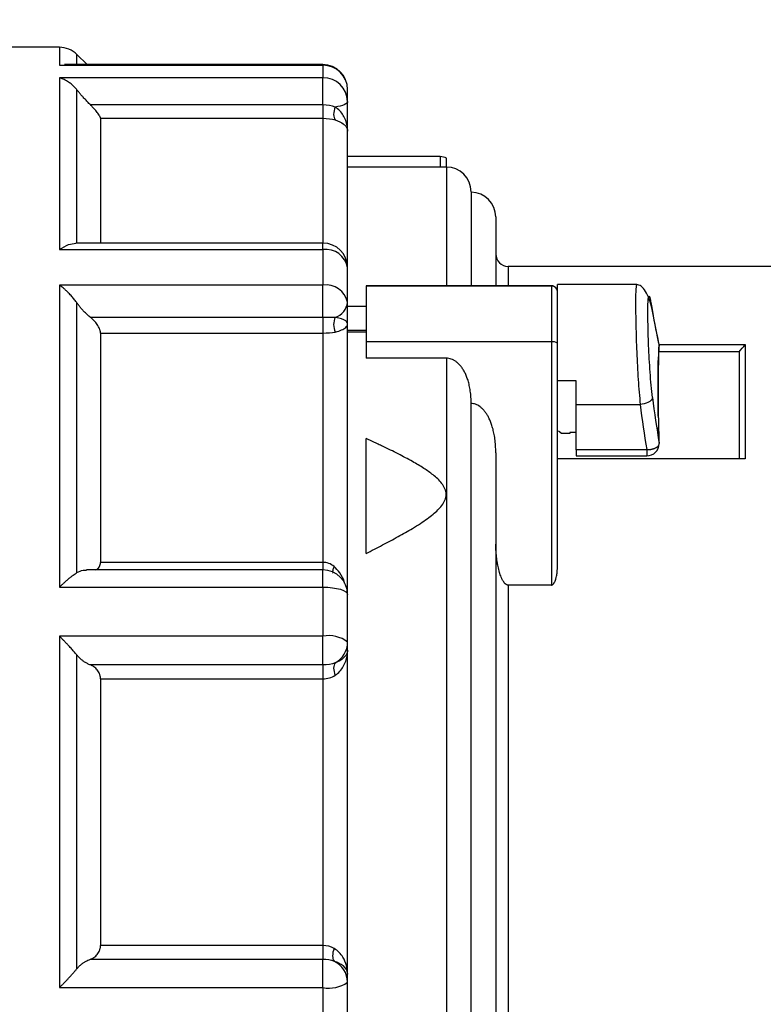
# Model space of a CAD drawing. Header units: inches. Extents: x 0 to 44, y 0 to 34.
# Tile 6 of 18: x 19.3 to 21.7, y 19.4 to 22.6. Entities that reach past the tile are written whole.
import ezdxf

# ---------------------------------------------------------------- set-up
doc = ezdxf.new("R2010")
doc.units = ezdxf.units.IN
doc.header["$LTSCALE"] = 4
doc.header["$MEASUREMENT"] = 0
doc.linetypes.add('SLD-Solid', pattern=[0])
doc.layers.add('DIMENSIONS', color=140, linetype='SLD-Solid', lineweight=25)
doc.styles.add('SLDTEXTSTYLE0', font='GOTHIC.TTF', dxfattribs={"width": 0.913})
doc.dimstyles.new('SLDDIMSTYLE2', dxfattribs={"dimtxt": 0.5, "dimasz": 0.6, "dimexe": 0, "dimexo": 0.0625, "dimgap": 0.125, "dimtad": 0, "dimtih": 1, "dimtoh": 1, "dimrnd": 1e-09, "dimzin": 12, "dimdsep": 46, "dimtxsty": 'SLDTEXTSTYLE0', "dimsah": 1, "dimcen": 0.09, "dimadec": 0, "dimazin": 3, "dimtfac": 1, "dimtofl": 0, "dimtmove": 0, "dimatfit": 3, "dimfxl": 0, "dimfrac": 2, "dimtolj": 1, "dimtzin": 12, "dimarcsym": 0})

# ---------------------------------------------------------------- blocks, each defined once
blk = doc.blocks.new('_D_4')
at = {"layer": 'DIMENSIONS'}
for p, q in [((19.1681, 22.6312), (19.1681, 25.947)), ((29.0382, 21.9382), (29.0382, 25.947)), ((19.1681, 25.447), (22.681, 25.447)), ((23.2719, 25.4432), (23.1195, 25.4432)), ((23.1195, 25.4432), (23.1195, 24.6494)), ((24.9344, 25.4432), (25.0867, 25.4432)), ((25.0867, 25.4432), (25.0867, 24.6494)), ((29.0382, 25.447), (25.5253, 25.447)), ((23.1195, 24.6494), (23.2719, 24.6494)), ((25.0867, 24.6494), (24.9344, 24.6494))]:
    blk.add_line(p, q, dxfattribs=at)
for points in [[(19.1681, 25.447), (19.7681, 25.327), (19.7681, 25.567)], [(29.0382, 25.447), (28.4382, 25.567), (28.4382, 25.327)]]:
    blk.add_solid(points, dxfattribs=at)
at = {"layer": 'DIMENSIONS', "char_height": 0.5, "attachment_point": 1, "style": 'SLDTEXTSTYLE0'}
for s, insert in [('9.87', (23.4566, 26.1834)), ('250.7', (23.2719, 25.2881))]:
    blk.add_mtext(s, dxfattribs=dict(at, insert=insert))

msp = doc.modelspace()

# ---------------------------------------------------------------- linework, layer by layer
for p, q in [((19.4189, 22.4706), (19.2075, 22.4706)), ((19.4189, 22.4706), (19.4189, 22.4133)), ((19.507, 22.4151), (19.4746, 22.4475)), ((19.4746, 22.4151), (19.4746, 22.4475)), ((19.4189, 22.4133), (19.4353, 22.4137)), ((19.4189, 22.4133), (20.2586, 22.4133)), ((20.2586, 22.4151), (19.4353, 22.4151)), ((20.2586, 22.4133), (20.2586, 22.4151)), ((20.2586, 22.4133), (20.2586, 22.3732)), ((20.2586, 22.3732), (19.4189, 22.3732)), ((19.4189, 22.3732), (19.4189, 21.8255)), ((20.2586, 22.2868), (20.2586, 22.3732)), ((19.4746, 21.846), (19.4746, 22.3348)), ((20.3374, 22.2976), (20.3374, 22.3364)), ((20.2586, 22.2868), (19.5177, 22.2868)), ((20.3374, 22.2026), (20.3374, 22.2976)), ((19.5499, 22.2442), (19.5499, 21.8461)), ((19.5499, 22.2442), (20.2586, 22.2442)), ((20.2586, 22.2442), (20.2586, 21.8461)), ((20.3374, 21.7673), (20.3374, 22.2026)), ((20.6327, 22.1217), (20.3374, 22.1217)), ((20.6327, 22.1217), (20.6327, 22.0882)), ((20.6327, 22.0882), (20.3374, 22.0882)), ((20.6523, 22.0883), (20.6523, 21.7095)), ((20.7311, 22.0099), (20.7311, 21.7095)), ((20.8098, 21.9292), (20.8098, 21.7095)), ((20.2586, 21.8461), (19.4709, 21.8461)), ((20.2586, 21.8255), (20.2586, 21.8461)), ((19.4189, 21.8255), (20.2586, 21.8255)), ((20.2586, 21.8255), (20.2586, 21.712)), ((20.3374, 21.6575), (20.3374, 21.7673)), ((21.9516, 21.7717), (20.8492, 21.7717)), ((20.8492, 21.7717), (20.8492, 21.7096)), ((21.9516, 21.7717), (20.8492, 21.7717)), ((20.2586, 21.712), (19.4189, 21.712)), ((19.4189, 21.712), (19.4189, 20.7487)), ((20.2586, 21.6091), (20.2586, 21.712)), ((20.987, 21.7095), (20.3964, 21.7095)), ((20.3964, 21.7095), (20.3964, 21.5306)), ((20.3964, 21.7095), (20.6523, 21.7095)), ((20.3964, 21.7095), (20.3964, 21.7095)), ((20.8492, 21.7096), (20.987, 21.7096)), ((20.987, 21.7096), (20.987, 21.7095)), ((20.987, 21.7095), (20.987, 21.5306)), ((21.2589, 21.7142), (21.0067, 21.7142)), ((21.0067, 21.4065), (21.0067, 21.7142)), ((19.4746, 20.7951), (19.4746, 21.655)), ((20.3374, 21.5879), (20.3374, 21.6575)), ((20.3964, 21.6434), (20.3374, 21.6434)), ((20.2586, 21.6091), (19.5177, 21.6091)), ((21.3292, 21.5256), (21.308, 21.6344)), ((20.3374, 20.7248), (20.3374, 21.5879)), ((19.5499, 21.5591), (19.5499, 20.8276)), ((19.5499, 21.5591), (20.2586, 21.5591)), ((20.2586, 21.5591), (20.2586, 20.8276)), ((20.3964, 21.5674), (20.3374, 21.5674)), ((20.3964, 21.5614), (20.3374, 21.5614)), ((20.3964, 21.5306), (20.3964, 21.4787)), ((20.987, 21.5306), (20.3964, 21.5306)), ((20.987, 21.5306), (20.987, 20.7551)), ((21.3292, 21.5121), (21.3303, 21.5184)), ((21.3299, 21.522), (21.6051, 21.522)), ((21.3304, 21.5175), (21.3308, 21.5175)), ((21.3308, 21.5182), (21.3308, 21.5175)), ((21.6051, 21.522), (21.6051, 21.1576)), ((21.3281, 21.4554), (21.3299, 21.5121)), ((21.5854, 21.499), (21.3295, 21.499)), ((21.5854, 21.499), (21.5854, 21.1576)), ((20.6523, 21.4787), (20.3964, 21.4787)), ((20.6523, 21.4787), (20.6523, 18.6701)), ((21.0067, 20.8178), (21.0067, 21.4065)), ((21.0657, 21.4065), (21.0067, 21.4065)), ((21.0657, 21.3309), (21.0657, 21.4065)), ((20.7311, 18.6826), (20.7311, 21.3379)), ((21.0657, 21.3309), (21.2702, 21.3309)), ((21.0657, 21.187), (21.0657, 21.3309)), ((21.0195, 21.2383), (21.0101, 21.2456)), ((21.046, 21.2383), (21.0195, 21.2383)), ((21.0657, 21.2415), (21.046, 21.2415)), ((21.046, 21.2415), (21.046, 21.2383)), ((21.3294, 21.2304), (21.3287, 21.2578)), ((20.4351, 21.2043), (20.3964, 21.2224)), ((20.3964, 20.856), (20.3964, 21.2224)), ((21.3308, 21.2067), (21.3308, 21.2062)), ((20.8098, 21.1774), (20.8098, 18.071)), ((21.291, 21.187), (21.0657, 21.187)), ((21.0657, 21.187), (21.0657, 21.1673)), ((21.291, 21.187), (21.291, 21.1673)), ((21.6051, 21.1576), (21.0067, 21.1576)), ((21.0657, 21.1673), (21.291, 21.1673)), ((20.2586, 20.8276), (19.5499, 20.8276)), ((20.2586, 20.8035), (19.5056, 20.8035)), ((20.2586, 20.7487), (20.2586, 20.8035)), ((19.4189, 20.7487), (20.2586, 20.7487)), ((20.2586, 20.7487), (20.2586, 20.5921)), ((20.987, 20.7551), (20.8492, 20.7551)), ((20.8492, 20.7551), (20.8492, 18.2284)), ((20.3374, 20.5732), (20.3374, 20.7248)), ((20.2586, 20.5921), (19.4189, 20.5921)), ((19.4189, 20.5921), (19.4189, 19.4712)), ((20.2586, 20.5003), (20.2586, 20.5921)), ((20.3374, 20.5478), (20.3374, 20.5732)), ((20.3374, 19.5135), (20.3374, 20.5478)), ((19.4746, 19.5313), (19.4746, 20.5317)), ((20.2586, 20.5003), (19.5177, 20.5003)), ((19.5499, 20.4562), (19.5499, 19.6052)), ((19.5499, 20.4562), (20.2586, 20.4562)), ((20.2586, 20.4562), (20.2586, 19.6052)), ((20.2586, 19.6052), (19.5499, 19.6052)), ((19.5177, 19.5618), (20.2586, 19.5618)), ((20.2586, 19.4712), (20.2586, 19.5618)), ((20.3374, 19.4881), (20.3374, 19.5135)), ((20.3374, 19.3354), (20.3374, 19.4881)), ((19.4189, 19.4712), (20.2586, 19.4712)), ((20.2586, 19.4712), (20.2586, 19.3135))]:
    msp.add_line(p, q)
at = {"flags": 128}
for points in [[(20.3374, 22.2976), (20.3367, 22.2949), (20.3347, 22.2923), (20.3313, 22.2898), (20.3267, 22.2874), (20.321, 22.2852), (20.3141, 22.2831), (20.3063, 22.2814), (20.2977, 22.2799)], [(20.2586, 20.7487), (20.274, 20.7482), (20.2888, 20.7468), (20.3024, 20.7446), (20.3143, 20.7417), (20.3241, 20.738), (20.3314, 20.7339), (20.3359, 20.7294), (20.3374, 20.7248)]]:
    msp.add_lwpolyline(points, dxfattribs=at)
for centre, radius, start, end in [((19.4189, 22.3918), 0.0787, 45, 90), ((20.2586, 22.3364), 0.0787, 0, 90), ((20.2596, 22.3354), 0.0778, 0.6798, 90.6641), ((20.2602, 22.296), 0.0772, 1.1742, 91.1279), ((20.6327, 22.0745), 0.0472, 64.4726, 90), ((20.6523, 22.0099), 0.0787, 0, 90), ((20.7311, 21.9292), 0.0787, 360, 90), ((20.2586, 21.7673), 0.0787, 0, 90), ((20.2676, 21.7553), 0.0708, 9.8307, 97.2476), ((20.8492, 21.8111), 0.0394, 180, 270), ((20.2689, 21.6427), 0.0701, 12.1637, 98.3958), ((20.987, 21.6898), 0.0197, 0, 90), ((20.2816, 21.6628), 0.056, 286.6861, 354.5577), ((20.9918, 21.4997), 0.0313, 61.5078, 98.7822), ((23.6469, 21.9034), 2.3599, 190.5453, 190.7167), ((23.6469, 21.7262), 2.3599, 190.5453, 190.7167), ((21.291, 21.2067), 0.0394, 270, 360), ((25.2244, 21.7897), 3.937, 188.4255, 188.5154), ((20.2586, 20.7248), 0.0787, 360, 90), ((20.2772, 20.4958), 0.0981, 52.1429, 100.9059), ((20.2617, 20.5737), 0.0757, 298.3959, 359.6054), ((20.2615, 19.4875), 0.0758, 0.4469, 64.6206), ((20.2774, 19.5758), 0.1063, 259.8193, 304.3482)]:
    msp.add_arc(centre, radius, start, end)
for centre, major_axis, ratio, start_param, end_param in [((25.2244, 21.898), (3.937, 0), 0.65157, 3.247252, 3.290169), ((25.2244, 21.8276), (3.937, 0), 0.532089, 3.288646, 3.290214), ((25.2244, 21.6997), (3.9764, 0), 0.879385, 3.247252, 3.288732), ((25.2244, 21.7194), (3.937, 0), 0.880519, 3.247252, 3.290169)]:
    msp.add_ellipse(centre, major_axis=major_axis, ratio=ratio, start_param=start_param, end_param=end_param)
for points, knots in [([(19.4746, 22.3348), (19.4735, 22.3363), (19.471, 22.3392), (19.4671, 22.3435), (19.4629, 22.3477), (19.4583, 22.3518), (19.4533, 22.3558), (19.4476, 22.3599), (19.4411, 22.364), (19.4342, 22.3675), (19.4267, 22.3708), (19.4218, 22.3723), (19.4189, 22.3732)], [0, 0, 0, 0, 0.072276, 0.148885, 0.22988, 0.315305, 0.4052, 0.499597, 0.616935, 0.749672, 0.853773, 1, 1, 1, 1]), ([(19.5177, 22.2868), (19.5161, 22.2884), (19.513, 22.2916), (19.5083, 22.2965), (19.5037, 22.3013), (19.4992, 22.3062), (19.4938, 22.3121), (19.4876, 22.3192), (19.4808, 22.3271), (19.4767, 22.3323), (19.4746, 22.3348)], [0, 0, 0, 0, 0.103598, 0.205949, 0.307263, 0.407761, 0.507668, 0.677379, 0.841035, 1, 1, 1, 1]), ([(19.5499, 22.2442), (19.5499, 22.2445), (19.5498, 22.245), (19.5496, 22.2461), (19.549, 22.2476), (19.5482, 22.2495), (19.5464, 22.2526), (19.5435, 22.2571), (19.5393, 22.2628), (19.5344, 22.2688), (19.5291, 22.2748), (19.5235, 22.2809), (19.5197, 22.2848), (19.5177, 22.2868)], [0, 0, 0, 0, 0.039944, 0.080406, 0.121747, 0.183869, 0.246666, 0.36689, 0.494581, 0.616237, 0.744266, 0.870239, 1, 1, 1, 1]), ([(20.3374, 22.2026), (20.3374, 22.2027), (20.3374, 22.2028), (20.3374, 22.2145), (20.3344, 22.232), (20.3217, 22.2589), (20.3088, 22.2729), (20.2977, 22.2799)], [0, 0, 0, 0, 0.0010018, 0.0010018, 0.1617276, 0.2420905, 0.4028163, 0.4028163, 0.4028163, 0.4028163]), ([(20.2977, 22.2387), (20.3088, 22.2355), (20.3217, 22.229), (20.3344, 22.2165), (20.3374, 22.2082), (20.3374, 22.2027), (20.3374, 22.2026), (20.3374, 22.2026)], [0, 0, 0, 0, 0.1607258, 0.2410887, 0.4018144, 0.4018144, 0.4028163, 0.4028163, 0.4028163, 0.4028163]), ([(20.6523, 22.0883), (20.6525, 22.0927), (20.6527, 22.1014), (20.6529, 22.1107), (20.653, 22.1157), (20.6531, 22.1177), (20.653, 22.1171), (20.653, 22.1171)], [0, 0, 0, 0, 0.276658, 0.535133, 0.775725, 0.998695, 1, 1, 1, 1]), ([(20.6523, 22.0883), (20.6511, 22.0883), (20.6486, 22.0882), (20.6448, 22.0882), (20.6408, 22.0882), (20.6368, 22.0882), (20.634, 22.0882), (20.6327, 22.0882)], [0, 0, 0, 0, 0.20125, 0.400212, 0.598547, 0.797927, 1, 1, 1, 1]), ([(19.4189, 21.8255), (19.4289, 21.8317), (19.4473, 21.8432), (19.4635, 21.8447), (19.4709, 21.8453)], [0, 0, 0, 0, 0.538055, 1, 1, 1, 1]), ([(19.4746, 21.655), (19.4735, 21.6566), (19.471, 21.66), (19.4671, 21.6651), (19.4629, 21.6704), (19.4583, 21.6758), (19.4533, 21.6813), (19.4476, 21.6872), (19.4411, 21.6936), (19.4342, 21.6998), (19.4267, 21.7061), (19.4218, 21.7099), (19.4189, 21.712)], [0, 0, 0, 0, 0.072277, 0.148886, 0.229881, 0.315307, 0.405203, 0.4996, 0.616937, 0.749674, 0.853774, 1, 1, 1, 1]), ([(20.6523, 21.7095), (20.6537, 21.7095), (20.6565, 21.7095), (20.6606, 21.7095), (20.6648, 21.7095), (20.6689, 21.7095), (20.673, 21.7096), (20.677, 21.7096), (20.681, 21.7096), (20.6849, 21.7096), (20.6888, 21.7096), (20.6926, 21.7096), (20.6962, 21.7096), (20.6998, 21.7096), (20.7032, 21.7095), (20.7064, 21.7095), (20.7096, 21.7095), (20.7125, 21.7095), (20.7163, 21.7095), (20.7205, 21.7096), (20.7248, 21.7096), (20.7283, 21.7096), (20.7306, 21.7095), (20.7309, 21.7095), (20.7311, 21.7095)], [0, 0, 0, 0, 0.023104, 0.046464, 0.070212, 0.094475, 0.11937, 0.145006, 0.171482, 0.198886, 0.227297, 0.256785, 0.287411, 0.31923, 0.352286, 0.38662, 0.422268, 0.459257, 0.497614, 0.5771, 0.667103, 0.767624, 0.878616, 1, 1, 1, 1]), ([(20.7311, 21.7095), (20.7324, 21.7095), (20.7351, 21.7095), (20.7391, 21.7095), (20.7431, 21.7096), (20.7471, 21.7096), (20.7511, 21.7096), (20.755, 21.7096), (20.7589, 21.7096), (20.7627, 21.7097), (20.7665, 21.7097), (20.7701, 21.7097), (20.7737, 21.7097), (20.7772, 21.7097), (20.7806, 21.7096), (20.7838, 21.7096), (20.7869, 21.7096), (20.7899, 21.7096), (20.7927, 21.7096), (20.7962, 21.7095), (20.8001, 21.7096), (20.8041, 21.7096), (20.8073, 21.7096), (20.8094, 21.7096), (20.8097, 21.7095), (20.8098, 21.7095)], [0, 0, 0, 0, 0.020654, 0.041572, 0.062903, 0.084784, 0.107345, 0.1307, 0.154955, 0.1802, 0.206517, 0.233974, 0.262634, 0.292546, 0.323756, 0.356301, 0.390213, 0.425519, 0.46224, 0.500396, 0.579385, 0.668874, 0.768849, 0.879254, 1, 1, 1, 1]), ([(20.8098, 21.7096), (20.8098, 21.7096), (20.8099, 21.7096), (20.8103, 21.7096), (20.8115, 21.7096), (20.8137, 21.7095), (20.817, 21.7096), (20.8211, 21.7096), (20.8256, 21.7096), (20.8296, 21.7095), (20.8328, 21.7095), (20.836, 21.7095), (20.8392, 21.7095), (20.8425, 21.7095), (20.8458, 21.7096), (20.8481, 21.7096), (20.8492, 21.7096)], [0, 0, 0, 0, 0.049455, 0.132082, 0.247691, 0.393396, 0.504369, 0.641148, 0.751623, 0.803836, 0.849689, 0.889456, 0.923539, 0.952567, 0.977541, 1, 1, 1, 1]), ([(21.0067, 21.6899), (21.0066, 21.6908), (21.0066, 21.6926), (21.006, 21.6951), (21.0053, 21.6971), (21.0046, 21.6987), (21.0039, 21.7), (21.0032, 21.7011), (21.0022, 21.7024), (21.0009, 21.7039), (20.9993, 21.7053), (20.9974, 21.7066), (20.9955, 21.7077), (20.9934, 21.7085), (20.9913, 21.7091), (20.9892, 21.7095), (20.9877, 21.7095), (20.987, 21.7096)], [0, 0, 0, 0, 0.127332, 0.237404, 0.330215, 0.405766, 0.464057, 0.50509, 0.580508, 0.646509, 0.725117, 0.793369, 0.851551, 0.900125, 0.939888, 0.9723, 1, 1, 1, 1]), ([(21.2589, 21.7136), (21.2579, 21.7111), (21.2558, 21.706), (21.255, 21.6585), (21.2559, 21.5868), (21.2587, 21.4999), (21.2632, 21.4098), (21.2679, 21.3569), (21.2702, 21.3309)], [0, 0, 0, 0, 0.161618, 0.3345154, 0.5076296, 0.676198, 0.8402946, 1, 1, 1, 1]), ([(21.308, 21.6344), (21.3052, 21.6455), (21.2994, 21.6683), (21.2871, 21.6935), (21.2731, 21.7108), (21.2635, 21.713), (21.2587, 21.7141)], [0, 0, 0, 0, 0.236642, 0.483659, 0.739181, 1, 1, 1, 1]), ([(19.5177, 21.6091), (19.5161, 21.6104), (19.513, 21.613), (19.5083, 21.6171), (19.5037, 21.6213), (19.4992, 21.6257), (19.4938, 21.6313), (19.4876, 21.6382), (19.4808, 21.6464), (19.4767, 21.6522), (19.4746, 21.655)], [0, 0, 0, 0, 0.103598, 0.205949, 0.307263, 0.407761, 0.507668, 0.677379, 0.841035, 1, 1, 1, 1]), ([(19.5499, 21.5591), (19.5499, 21.5597), (19.5498, 21.561), (19.5496, 21.5632), (19.549, 21.5658), (19.5482, 21.5689), (19.5464, 21.5736), (19.5435, 21.5795), (19.5393, 21.5863), (19.5344, 21.5927), (19.5291, 21.5987), (19.5235, 21.6043), (19.5197, 21.6075), (19.5177, 21.6091)], [0, 0, 0, 0, 0.039944, 0.080406, 0.121747, 0.183869, 0.246666, 0.36689, 0.494581, 0.616237, 0.744266, 0.870239, 1, 1, 1, 1]), ([(20.3374, 21.5879), (20.3374, 21.5879), (20.3374, 21.588), (20.3374, 21.5896), (20.3364, 21.593), (20.329, 21.6008), (20.3143, 21.6064), (20.2977, 21.6091)], [0, 0, 0, 0, 0.0010066, 0.0010066, 0.0813685, 0.1617304, 0.4028163, 0.4028163, 0.4028163, 0.4028163]), ([(20.2977, 21.5623), (20.3143, 21.5659), (20.329, 21.573), (20.3364, 21.5822), (20.3374, 21.586), (20.3374, 21.5879), (20.3374, 21.5879), (20.3374, 21.5879)], [0, 0, 0, 0, 0.2410858, 0.3214477, 0.4018097, 0.4018097, 0.4028163, 0.4028163, 0.4028163, 0.4028163]), ([(20.7311, 21.3379), (20.731, 21.3415), (20.731, 21.3487), (20.7303, 21.3591), (20.7293, 21.3691), (20.728, 21.3785), (20.7264, 21.3874), (20.7245, 21.3957), (20.7225, 21.4035), (20.7203, 21.4108), (20.7179, 21.4175), (20.7146, 21.4257), (20.7102, 21.4351), (20.7042, 21.4452), (20.6976, 21.4541), (20.6907, 21.4617), (20.6834, 21.4679), (20.6758, 21.4727), (20.668, 21.4762), (20.6602, 21.4783), (20.6549, 21.4786), (20.6523, 21.4787)], [0, 0, 0, 0, 0.062314, 0.121934, 0.178846, 0.23304, 0.284506, 0.333235, 0.379224, 0.42247, 0.462976, 0.500749, 0.572619, 0.639611, 0.701927, 0.759843, 0.813718, 0.864021, 0.911337, 0.956384, 1, 1, 1, 1]), ([(21.3272, 21.453), (21.3272, 21.4178), (21.3271, 21.3693), (21.3272, 21.3089), (21.3272, 21.2924)], [0, 0, 0, 0, 0.727225, 1, 1, 1, 1]), ([(20.8098, 21.1774), (20.8098, 21.1813), (20.8097, 21.189), (20.8091, 21.2002), (20.8082, 21.2109), (20.807, 21.221), (20.8056, 21.2307), (20.8039, 21.2398), (20.802, 21.2483), (20.7999, 21.2563), (20.7976, 21.2637), (20.7946, 21.2725), (20.7906, 21.2825), (20.7853, 21.2932), (20.7795, 21.3028), (20.7732, 21.3111), (20.7667, 21.3182), (20.7598, 21.324), (20.7528, 21.3286), (20.7456, 21.3318), (20.7384, 21.3338), (20.7335, 21.3341), (20.7311, 21.3342)], [0, 0, 0, 0, 0.061663, 0.120756, 0.177265, 0.231179, 0.282487, 0.331182, 0.377256, 0.420707, 0.461535, 0.499744, 0.567386, 0.630429, 0.689008, 0.74331, 0.793584, 0.840165, 0.883484, 0.924091, 0.962665, 1, 1, 1, 1]), ([(21.3093, 21.3538), (21.3091, 21.3479), (21.2992, 21.337), (21.2789, 21.3317), (21.2702, 21.3309)], [0, 0, 0, 0, 0.571429, 1, 1, 1, 1]), ([(20.3964, 20.856), (20.414, 20.8649), (20.4483, 20.8825), (20.4978, 20.909), (20.538, 20.9319), (20.5688, 20.9511), (20.5907, 20.966), (20.6095, 20.9803), (20.6252, 20.9942), (20.6385, 21.0091), (20.6486, 21.0255), (20.6529, 21.0444), (20.6494, 21.0599), (20.6435, 21.0713), (20.6325, 21.0872), (20.6114, 21.1063), (20.5793, 21.1287), (20.542, 21.1509), (20.4978, 21.1742), (20.4611, 21.1923), (20.4397, 21.2021), (20.4351, 21.2042)], [0, 0, 0, 0, 0.094405, 0.1853, 0.270503, 0.318711, 0.361894, 0.400266, 0.43533, 0.466368, 0.501247, 0.534828, 0.568408, 0.585215, 0.603354, 0.669347, 0.728677, 0.79909, 0.88429, 0.975187, 1, 1, 1, 1]), ([(21.291, 21.187), (21.2923, 21.187), (21.2949, 21.1871), (21.2987, 21.1874), (21.3022, 21.1878), (21.3054, 21.1883), (21.3083, 21.189), (21.3109, 21.1897), (21.3132, 21.1904), (21.3153, 21.1911), (21.3171, 21.1918), (21.3201, 21.1932), (21.324, 21.1955), (21.3277, 21.1989), (21.3302, 21.2025), (21.3306, 21.205), (21.3308, 21.2062)], [0, 0, 0, 0, 0.065525, 0.127661, 0.186385, 0.241666, 0.29348, 0.341814, 0.386672, 0.428071, 0.466032, 0.500579, 0.631263, 0.75813, 0.881015, 1, 1, 1, 1]), ([(20.8492, 20.7551), (20.8486, 20.7552), (20.8473, 20.7552), (20.8454, 20.7558), (20.8435, 20.7567), (20.8416, 20.7579), (20.8397, 20.7595), (20.8378, 20.7615), (20.8359, 20.7638), (20.834, 20.7665), (20.8321, 20.7695), (20.8303, 20.7729), (20.8285, 20.7766), (20.8253, 20.7841), (20.8211, 20.7967), (20.817, 20.8132), (20.8137, 20.8316), (20.8113, 20.8513), (20.81, 20.8699), (20.8099, 20.8817), (20.8098, 20.8858)], [0, 0, 0, 0, 0.012938, 0.0264598, 0.0409446, 0.0567026, 0.0739764, 0.0929512, 0.1137678, 0.1365338, 0.1613326, 0.18823, 0.2172785, 0.2485213, 0.3589322, 0.4957328, 0.6066392, 0.7523668, 0.9134188, 1, 1, 1, 1]), ([(19.5323, 20.8035), (19.5346, 20.8042), (19.5404, 20.8058), (19.5462, 20.8123), (19.5494, 20.8203), (19.5497, 20.8252), (19.5499, 20.8276)], [0, 0, 0, 0, 0.256743, 0.628881, 0.816901, 1, 1, 1, 1]), ([(20.2586, 20.8276), (20.2586, 20.8235), (20.2586, 20.8153), (20.2586, 20.8067), (20.2586, 20.8021), (20.2586, 20.8024), (20.2586, 20.8025)], [0, 0, 0, 0, 0.283716, 0.567432, 0.851149, 1, 1, 1, 1]), ([(19.4189, 20.7487), (19.4205, 20.7501), (19.4234, 20.7529), (19.4273, 20.7567), (19.4307, 20.7598), (19.4353, 20.764), (19.4411, 20.7691), (19.4485, 20.7755), (19.4558, 20.7814), (19.4628, 20.7869), (19.4691, 20.7915), (19.4728, 20.794), (19.4746, 20.7951)], [0, 0, 0, 0, 0.078387, 0.146247, 0.203577, 0.250379, 0.3831, 0.500466, 0.640347, 0.770141, 0.889972, 1, 1, 1, 1]), ([(19.4746, 20.7951), (19.4811, 20.7985), (19.4908, 20.8036), (19.5019, 20.8028), (19.5056, 20.8026)], [0, 0, 0, 0, 0.6739, 1, 1, 1, 1]), ([(20.2941, 20.8146), (20.2928, 20.8113), (20.2903, 20.8047), (20.2895, 20.7978), (20.2898, 20.7939), (20.2911, 20.7936), (20.2913, 20.7935)], [0, 0, 0, 0, 0.317826, 0.636505, 0.955184, 1, 1, 1, 1]), ([(20.3275, 20.7608), (20.3274, 20.7617), (20.3256, 20.7737), (20.3146, 20.7931), (20.3004, 20.808), (20.2941, 20.8146)], [0, 0, 0, 0, 0.044479, 0.5740851, 1, 1, 1, 1]), ([(20.987, 20.7551), (20.9874, 20.7551), (20.9884, 20.7552), (20.9898, 20.7557), (20.9911, 20.7566), (20.9924, 20.7577), (20.9938, 20.7591), (20.9951, 20.7609), (20.9968, 20.7638), (20.9989, 20.7683), (21.0013, 20.7753), (21.0036, 20.7848), (21.0054, 20.7955), (21.0065, 20.8068), (21.0066, 20.8141), (21.0067, 20.8178)], [0, 0, 0, 0, 0.017793, 0.036846, 0.058051, 0.082065, 0.10934, 0.140187, 0.174819, 0.252351, 0.355033, 0.496743, 0.677273, 0.836872, 1, 1, 1, 1]), ([(19.4746, 20.5317), (19.4735, 20.5331), (19.471, 20.5361), (19.4671, 20.5407), (19.4629, 20.5456), (19.4583, 20.5508), (19.4533, 20.5563), (19.4476, 20.5625), (19.4411, 20.5695), (19.4342, 20.5767), (19.4267, 20.5843), (19.4218, 20.5892), (19.4189, 20.5921)], [0, 0, 0, 0, 0.0722764, 0.1488851, 0.2298795, 0.3153051, 0.4052001, 0.4995963, 0.6169342, 0.7496716, 0.8537729, 1, 1, 1, 1]), ([(20.2977, 20.4674), (20.3088, 20.4747), (20.3217, 20.4896), (20.3344, 20.5176), (20.3374, 20.5356), (20.3374, 20.5476), (20.3374, 20.5477), (20.3374, 20.5478)], [0, 0, 0, 0, 0.1607259, 0.2410889, 0.4018148, 0.4018148, 0.4028163, 0.4028163, 0.4028163, 0.4028163]), ([(20.3374, 20.5478), (20.3374, 20.5477), (20.3374, 20.5477), (20.3374, 20.5418), (20.3344, 20.5328), (20.3217, 20.5186), (20.3088, 20.511), (20.2977, 20.5072)], [0, 0, 0, 0, 0.0010014, 0.0010014, 0.1617274, 0.2420903, 0.4028163, 0.4028163, 0.4028163, 0.4028163]), ([(19.5177, 20.5003), (19.5161, 20.5009), (19.513, 20.5022), (19.5083, 20.5044), (19.5037, 20.5069), (19.4992, 20.5097), (19.4938, 20.5134), (19.4876, 20.5183), (19.4808, 20.5246), (19.4767, 20.5294), (19.4746, 20.5317)], [0, 0, 0, 0, 0.103598, 0.205949, 0.307263, 0.407761, 0.507668, 0.677379, 0.841035, 1, 1, 1, 1]), ([(19.5499, 20.4562), (19.5499, 20.4571), (19.5498, 20.4588), (19.5496, 20.4614), (19.549, 20.4644), (19.5482, 20.4679), (19.5464, 20.4729), (19.5435, 20.4787), (19.5393, 20.4847), (19.5344, 20.4899), (19.5291, 20.4942), (19.5235, 20.4978), (19.5197, 20.4994), (19.5177, 20.5003)], [0, 0, 0, 0, 0.039944, 0.080406, 0.121747, 0.183869, 0.246666, 0.36689, 0.494581, 0.616237, 0.744266, 0.870239, 1, 1, 1, 1]), ([(19.5177, 19.5618), (19.5191, 19.5623), (19.5216, 19.5633), (19.5254, 19.5652), (19.5297, 19.568), (19.5344, 19.5717), (19.5393, 19.5768), (19.5435, 19.5827), (19.5464, 19.5885), (19.5482, 19.5934), (19.5491, 19.5973), (19.5498, 19.6013), (19.5498, 19.6039), (19.5499, 19.6052)], [0, 0, 0, 0, 0.087006, 0.172107, 0.255806, 0.383772, 0.505485, 0.633131, 0.753395, 0.816161, 0.878311, 0.939928, 1, 1, 1, 1]), ([(20.3374, 19.5135), (20.3374, 19.5136), (20.3374, 19.5137), (20.3373, 19.5324), (20.3311, 19.5577), (20.3109, 19.5839), (20.3, 19.5925), (20.2941, 19.596)], [-0.0009889, -0.0009889, -0.0009889, -0.0009889, 0, 0, 0.2487952, 0.331727, 0.4146587, 0.4146587, 0.4146587, 0.4146587]), ([(19.4746, 19.5313), (19.4758, 19.5327), (19.4783, 19.5355), (19.4821, 19.5394), (19.4862, 19.5431), (19.4904, 19.5466), (19.4957, 19.5506), (19.5022, 19.5547), (19.5099, 19.5587), (19.5151, 19.5607), (19.5177, 19.5618)], [0, 0, 0, 0, 0.0949007, 0.1912905, 0.2894814, 0.3897686, 0.492428, 0.6591914, 0.828044, 1, 1, 1, 1]), ([(20.2941, 19.556), (20.3, 19.5541), (20.3109, 19.5496), (20.3311, 19.536), (20.3373, 19.523), (20.3374, 19.5136), (20.3374, 19.5136), (20.3374, 19.5135)], [-0.0009889, -0.0009889, -0.0009889, -0.0009889, 0.0819428, 0.1648746, 0.4136698, 0.4136698, 0.4146587, 0.4146587, 0.4146587, 0.4146587]), ([(19.4189, 19.4712), (19.4205, 19.4727), (19.4234, 19.4756), (19.4273, 19.4796), (19.4307, 19.4831), (19.4353, 19.4878), (19.4411, 19.4938), (19.4485, 19.5018), (19.4558, 19.5096), (19.4628, 19.5175), (19.4691, 19.5247), (19.4728, 19.5292), (19.4746, 19.5313)], [0, 0, 0, 0, 0.078388, 0.146247, 0.203578, 0.25038, 0.383101, 0.500467, 0.640348, 0.770142, 0.889973, 1, 1, 1, 1])]:
    msp.add_open_spline(points, degree=3, knots=knots)
for points in [[(20.2586, 22.2868), (20.2586, 22.2778), (20.2586, 22.2591), (20.2586, 22.2471), (20.2586, 22.2442)], [(20.2977, 22.2799), (20.2867, 22.284), (20.2727, 22.2868), (20.2586, 22.2868)], [(20.2977, 22.2799), (20.2946, 22.2721), (20.2913, 22.2554), (20.2946, 22.2427), (20.2977, 22.2387)], [(20.2586, 22.2442), (20.2727, 22.2442), (20.2867, 22.2418), (20.2977, 22.2387)], [(21.3093, 21.3538), (21.3064, 21.3782), (21.3013, 21.4335), (21.2966, 21.5207), (21.2945, 21.599), (21.2945, 21.6555), (21.2966, 21.6817), (21.3013, 21.673), (21.3064, 21.6455), (21.3093, 21.6274)], [(20.2586, 21.6091), (20.2586, 21.602), (20.2586, 21.5837), (20.2586, 21.5659), (20.2586, 21.5591)], [(20.2977, 21.6091), (20.2867, 21.6088), (20.2727, 21.6091), (20.2586, 21.6091)], [(20.2977, 21.6091), (20.2946, 21.6025), (20.2913, 21.586), (20.2946, 21.5692), (20.2977, 21.5623)], [(20.2586, 21.5591), (20.2727, 21.5591), (20.2867, 21.5599), (20.2977, 21.5623)], [(21.3299, 21.5207), (21.3291, 21.5032), (21.3286, 21.4848), (21.3281, 21.4655)], [(21.3303, 21.5184), (21.3302, 21.5192), (21.3301, 21.5199), (21.3299, 21.5207)], [(21.5854, 21.499), (21.5919, 21.5066), (21.5985, 21.5143), (21.6051, 21.522)], [(21.3268, 21.4715), (21.3257, 21.4185), (21.3257, 21.3592), (21.3268, 21.2943)], [(21.3281, 21.4645), (21.3288, 21.4611), (21.3286, 21.4576), (21.3278, 21.4542)], [(21.3281, 21.4655), (21.3281, 21.4652), (21.3281, 21.4649), (21.3281, 21.4645)], [(21.3281, 21.2874), (21.3281, 21.287), (21.3281, 21.2865), (21.3281, 21.2861)], [(21.3281, 21.2861), (21.3286, 21.2624), (21.3291, 21.2379), (21.3299, 21.2128)], [(20.2941, 20.8146), (20.2837, 20.8229), (20.2712, 20.8276), (20.2586, 20.8276)], [(20.2977, 20.5072), (20.2867, 20.5026), (20.2727, 20.5003), (20.2586, 20.5003)], [(20.2586, 20.5003), (20.2586, 20.4969), (20.2586, 20.4841), (20.2586, 20.4651), (20.2586, 20.4562)], [(20.2977, 20.5072), (20.2946, 20.5035), (20.2913, 20.4916), (20.2946, 20.4752), (20.2977, 20.4674)], [(20.2586, 20.4562), (20.2727, 20.4562), (20.2867, 20.4601), (20.2977, 20.4674)], [(20.2586, 19.6052), (20.2586, 19.5962), (20.2586, 19.5774), (20.2586, 19.5649), (20.2586, 19.5618)], [(20.2941, 19.596), (20.2837, 19.602), (20.2712, 19.6052), (20.2586, 19.6052)], [(20.2941, 19.596), (20.2883, 19.58), (20.2883, 19.5629), (20.2941, 19.556)], [(20.2586, 19.5618), (20.2712, 19.5618), (20.2837, 19.5598), (20.2941, 19.556)]]:
    msp.add_open_spline(points, degree=3)

# ---------------------------------------------------------------- dimensions: what is measured, and where the dimension line sits
at = {"layer": 'DIMENSIONS'}
dim = msp.add_linear_dim(base=(29.0382, 25.447), p1=(19.1681, 22.4312), p2=(29.0382, 21.7382), dimstyle='SLDDIMSTYLE2', dxfattribs=at)
dim.commit()
dim.dimension.update_dxf_attribs({"geometry": '_D_4', "text_midpoint": (24.1031, 25.447), "dimtype": 160})

doc.saveas('drawing.dxf')
